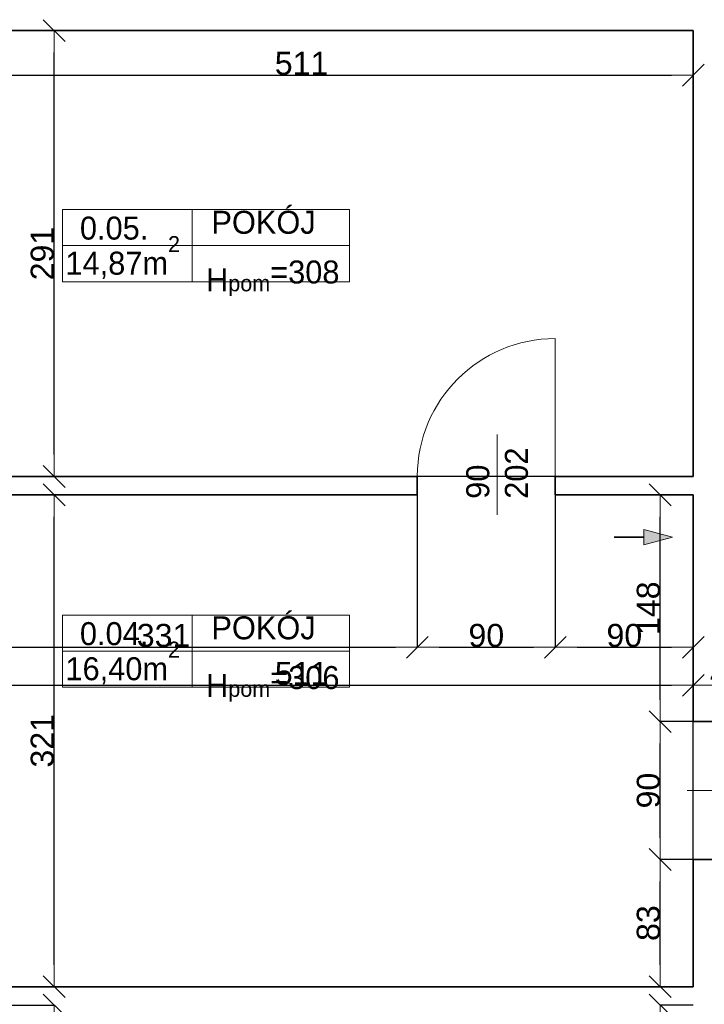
# Model space of a CAD drawing. Header units: metres. Extents: x 7506757 to 756746378, y 5735207 to 582114514.
# Tile 34 of 256: x 7527960 to 7532425, y 5830479 to 5836905. Entities that reach past the tile are written whole.
import ezdxf

# ---------------------------------------------------------------- set-up
doc = ezdxf.new("R2010")
doc.units = ezdxf.units.M
doc.header["$MEASUREMENT"] = 0
doc.header["$PDMODE"] = 2
doc.layers.get('0').update_dxf_attribs({"color": 250, "linetype": 'CONTINUOUS', "lineweight": 100, "plot": 0})
doc.layers.get('Defpoints').update_dxf_attribs({"linetype": 'CONTINUOUS'})
for name, color, linetype, lineweight in [('2D - Ogolne46', 7, 'CONTINUOUS', 18), ('7 - linia widok1', 7, 'CONTINUOUS', 13), ('M_OCIANA1', 7, 'CONTINUOUS', 13), ('M_OCIANA6', 5, 'CONTINUOUS', 35), ('M_OPISY141', 7, 'CONTINUOUS', 0), ('m_umeblowanie1', 7, 'CONTINUOUS', 13), ('opis1', 7, 'CONTINUOUS', 13)]:
    doc.layers.add(name, color=color, linetype=linetype, lineweight=lineweight)
doc.layers.add('M_OCIANA', color=7, linetype='CONTINUOUS')
doc.layers.add('PWYMIAR', color=7, linetype='CONTINUOUS')
doc.styles.add('GENERATED_STYLE_1', font='arial.ttf')
doc.styles.add('GENERATED_STYLE_2', font='txt')
doc.dimstyles.new('GENERATED_STYLE__1', dxfattribs={"dimtxt": 150, "dimasz": 142.5, "dimexe": 0.18, "dimexo": 0, "dimgap": 0.09, "dimtad": 1, "dimdec": 0, "dimlfac": 0.1, "dimzin": 0, "dimdsep": 46, "dimtxsty": 'GENERATED_STYLE_1', "dimblk": 'ARROWHEAD_6', "dimblk1": 'ARROWHEAD_6', "dimblk2": 'ARROWHEAD_6', "dimcen": 0.09, "dimclrd": 251, "dimclre": 251, "dimclrt": 7, "dimazin": 0, "dimtfac": 1, "dimtdec": 4, "dimtmove": 0, "dimatfit": 3, "dimfxl": 0, "dimtolj": 1, "dimtzin": 0, "dimarcsym": 0})
doc.dimstyles.new('GENERATED_STYLE__2', dxfattribs={"dimtxt": 150, "dimasz": 142.5, "dimexe": 0.18, "dimexo": 0, "dimgap": 0.09, "dimtad": 1, "dimtih": 1, "dimtoh": 1, "dimdec": 0, "dimlfac": 0.1, "dimzin": 0, "dimdsep": 46, "dimtxsty": 'GENERATED_STYLE_1', "dimblk": 'ARROWHEAD_6', "dimblk1": 'ARROWHEAD_6', "dimblk2": 'ARROWHEAD_6', "dimcen": 0.09, "dimclrd": 251, "dimclre": 251, "dimclrt": 7, "dimazin": 0, "dimtfac": 1, "dimtdec": 4, "dimtmove": 0, "dimatfit": 3, "dimfxl": 0, "dimtolj": 1, "dimtzin": 0, "dimarcsym": 0})
doc.dimstyles.new('GENERATED_STYLE__3', dxfattribs={"dimtxt": 150, "dimasz": 142.5, "dimexe": 0.18, "dimexo": 0, "dimgap": 0.09, "dimtad": 1, "dimdec": 0, "dimlfac": 0.1, "dimzin": 0, "dimdsep": 46, "dimtxsty": 'GENERATED_STYLE_1', "dimblk": 'ARROWHEAD_6', "dimblk1": 'ARROWHEAD_6', "dimblk2": 'ARROWHEAD_6', "dimcen": 0.09, "dimclrd": 251, "dimclre": 251, "dimclrt": 7, "dimazin": 0, "dimtfac": 1, "dimtdec": 4, "dimtmove": 2, "dimatfit": 3, "dimfxl": 0, "dimtolj": 1, "dimtzin": 0, "dimarcsym": 0})

# ---------------------------------------------------------------- blocks, each defined once
blk = doc.blocks.new('Linia_52', base_point=(590709.2, 282549.6))
at = {"layer": 'M_OCIANA1', "linetype": 'Continuous'}
blk.add_hatch(color=256, dxfattribs=at).paths.add_polyline_path([(591087.9, 282549.6), (590901.3, 282499.6), (590901.3, 282599.6)], flags=0)
for p, q in [((591087.9, 282549.6), (590901.3, 282599.6)), ((590901.3, 282499.6), (590901.3, 282599.6)), ((591087.9, 282549.6), (590901.3, 282499.6))]:
    blk.add_line(p, q, dxfattribs=at)
at = {"layer": 'M_OCIANA6', "linetype": 'Continuous'}
blk.add_line((590709.2, 282549.6), (590901.3, 282549.6), dxfattribs=at)
blk = doc.blocks.new('ARROWHEAD_6')
at = {"color": 0, "linetype": 'Continuous', "lineweight": 0}
for p, q in [((-0.5, -0.5), (0.5, 0.5)), ((0, 0), (-1, 0))]:
    blk.add_line(p, q, dxfattribs=at)
blk = doc.blocks.new('*D4304')
at = {"layer": 'Defpoints', "color": 0, "linetype": 'Continuous', "transparency": 16777216}
for p in [(7527243.4, 5836834), (7532353.4, 5836834), (7532353.4, 5836543.1)]:
    blk.add_point(p, dxfattribs=at)
at = {"layer": 'PWYMIAR', "color": 251, "linetype": 'Continuous', "lineweight": -2, "transparency": 16777216}
for p, q in [((7527243.4, 5836834), (7527243.4, 5836543)), ((7532353.4, 5836834), (7532353.4, 5836543)), ((7527385.9, 5836543.1), (7532210.9, 5836543.1))]:
    blk.add_line(p, q, dxfattribs=at)
at = {"layer": 'PWYMIAR', "color": 251, "linetype": 'Continuous', "lineweight": -2, "transparency": 16777216, "xscale": 142.5, "yscale": 142.5, "zscale": 142.5, "rotation": 180}
blk.add_blockref('ARROWHEAD_6', (7527243.4, 5836543.1), dxfattribs=at)
at = {"layer": 'PWYMIAR', "color": 251, "linetype": 'Continuous', "lineweight": -2, "transparency": 16777216, "xscale": 142.5, "yscale": 142.5, "zscale": 142.5}
blk.add_blockref('ARROWHEAD_6', (7532353.4, 5836543.1), dxfattribs=at)
at = {"layer": 'PWYMIAR', "color": 7, "linetype": 'Continuous', "lineweight": 13, "transparency": 16777216, "insert": (7529798.4, 5836619.8), "char_height": 150, "attachment_point": 5, "style": 'GENERATED_STYLE_1'}
blk.add_mtext('\\A1;511', dxfattribs=at)
blk = doc.blocks.new('*D4317')
at = {"layer": 'Defpoints', "color": 0, "linetype": 'Continuous', "transparency": 16777216}
for p in [(7528184.6, 5836834), (7532353.4, 5836834), (7532353.4, 5833924)]:
    blk.add_point(p, dxfattribs=at)
at = {"layer": 'PWYMIAR', "color": 251, "linetype": 'Continuous', "lineweight": -2, "transparency": 16777216}
for p, q in [((7532353.4, 5836834), (7528184.4, 5836834)), ((7528184.6, 5834066.5), (7528184.6, 5836691.5)), ((7532353.4, 5833924), (7528184.4, 5833924))]:
    blk.add_line(p, q, dxfattribs=at)
at = {"layer": 'PWYMIAR', "color": 251, "linetype": 'Continuous', "lineweight": -2, "transparency": 16777216, "xscale": 142.5, "yscale": 142.5, "zscale": 142.5}
for p, rotation in [((7528184.6, 5836834), 90), ((7528184.6, 5833924), 270)]:
    blk.add_blockref('ARROWHEAD_6', p, dxfattribs=dict(at, rotation=rotation))
at = {"layer": 'PWYMIAR', "color": 7, "linetype": 'Continuous', "lineweight": 13, "transparency": 16777216, "insert": (7528107.9, 5835379), "char_height": 150, "attachment_point": 5, "rotation": 90, "style": 'GENERATED_STYLE_1'}
blk.add_mtext('\\A1;291', dxfattribs=at)
blk = doc.blocks.new('*D4318')
at = {"layer": 'Defpoints', "color": 0, "linetype": 'Continuous', "transparency": 16777216}
for p in [(7532137.3, 5831424), (7532353.4, 5831424), (7532353.4, 5830594)]:
    blk.add_point(p, dxfattribs=at)
at = {"layer": 'PWYMIAR', "color": 251, "linetype": 'Continuous', "lineweight": -2, "transparency": 16777216}
for p, q in [((7532353.4, 5831424), (7532137.1, 5831424)), ((7532137.3, 5830736.5), (7532137.3, 5831281.5)), ((7532353.4, 5830594), (7532137.1, 5830594))]:
    blk.add_line(p, q, dxfattribs=at)
at = {"layer": 'PWYMIAR', "color": 251, "linetype": 'Continuous', "lineweight": -2, "transparency": 16777216, "xscale": 142.5, "yscale": 142.5, "zscale": 142.5}
for p, rotation in [((7532137.3, 5831424), 90), ((7532137.3, 5830594), 270)]:
    blk.add_blockref('ARROWHEAD_6', p, dxfattribs=dict(at, rotation=rotation))
at = {"layer": 'PWYMIAR', "color": 7, "linetype": 'Continuous', "lineweight": 13, "transparency": 16777216, "insert": (7532060.5, 5831009), "char_height": 150, "attachment_point": 5, "rotation": 90, "style": 'GENERATED_STYLE_1'}
blk.add_mtext('\\A1;83', dxfattribs=at)
blk = doc.blocks.new('*D4319')
at = {"layer": 'Defpoints', "color": 0, "linetype": 'Continuous', "transparency": 16777216}
for p in [(7532137.3, 5832324), (7532353.4, 5832324), (7532353.4, 5831424)]:
    blk.add_point(p, dxfattribs=at)
at = {"layer": 'PWYMIAR', "color": 251, "linetype": 'Continuous', "lineweight": -2, "transparency": 16777216}
for p, q in [((7532353.4, 5832324), (7532137.1, 5832324)), ((7532137.3, 5831566.5), (7532137.3, 5832181.5)), ((7532353.4, 5831424), (7532137.1, 5831424))]:
    blk.add_line(p, q, dxfattribs=at)
at = {"layer": 'PWYMIAR', "color": 251, "linetype": 'Continuous', "lineweight": -2, "transparency": 16777216, "xscale": 142.5, "yscale": 142.5, "zscale": 142.5}
for p, rotation in [((7532137.3, 5832324), 90), ((7532137.3, 5831424), 270)]:
    blk.add_blockref('ARROWHEAD_6', p, dxfattribs=dict(at, rotation=rotation))
at = {"layer": 'PWYMIAR', "color": 7, "linetype": 'Continuous', "lineweight": 13, "transparency": 16777216, "insert": (7532060.6, 5831874), "char_height": 150, "attachment_point": 5, "rotation": 90, "style": 'GENERATED_STYLE_1'}
blk.add_mtext('\\A1;90', dxfattribs=at)
blk = doc.blocks.new('*D4320')
at = {"layer": 'Defpoints', "color": 0, "linetype": 'Continuous', "transparency": 16777216}
for p in [(7532137.3, 5833804), (7532353.4, 5833804), (7532353.4, 5832324)]:
    blk.add_point(p, dxfattribs=at)
at = {"layer": 'PWYMIAR', "color": 251, "linetype": 'Continuous', "lineweight": -2, "transparency": 16777216}
for p, q in [((7532353.4, 5833804), (7532137.1, 5833804)), ((7532137.3, 5832466.5), (7532137.3, 5833661.5)), ((7532353.4, 5832324), (7532137.1, 5832324))]:
    blk.add_line(p, q, dxfattribs=at)
at = {"layer": 'PWYMIAR', "color": 251, "linetype": 'Continuous', "lineweight": -2, "transparency": 16777216, "xscale": 142.5, "yscale": 142.5, "zscale": 142.5}
for p, rotation in [((7532137.3, 5833804), 90), ((7532137.3, 5832324), 270)]:
    blk.add_blockref('ARROWHEAD_6', p, dxfattribs=dict(at, rotation=rotation))
at = {"layer": 'PWYMIAR', "color": 7, "linetype": 'Continuous', "lineweight": 13, "transparency": 16777216, "insert": (7532060.6, 5833064), "char_height": 150, "attachment_point": 5, "rotation": 90, "style": 'GENERATED_STYLE_1'}
blk.add_mtext('\\A1;148', dxfattribs=at)
blk = doc.blocks.new('*D4323')
at = {"layer": 'Defpoints', "color": 0, "linetype": 'Continuous', "transparency": 16777216}
for p in [(7532137.3, 5830474), (7532353.4, 5830474), (7532353.4, 5829244)]:
    blk.add_point(p, dxfattribs=at)
at = {"layer": 'PWYMIAR', "color": 251, "linetype": 'Continuous', "lineweight": -2, "transparency": 16777216}
for p, q in [((7532353.4, 5830474), (7532137.1, 5830474)), ((7532137.3, 5829386.5), (7532137.3, 5830331.5)), ((7532353.4, 5829244), (7532137.1, 5829244))]:
    blk.add_line(p, q, dxfattribs=at)
at = {"layer": 'PWYMIAR', "color": 251, "linetype": 'Continuous', "lineweight": -2, "transparency": 16777216, "xscale": 142.5, "yscale": 142.5, "zscale": 142.5}
for p, rotation in [((7532137.3, 5830474), 90), ((7532137.3, 5829244), 270)]:
    blk.add_blockref('ARROWHEAD_6', p, dxfattribs=dict(at, rotation=rotation))
at = {"layer": 'PWYMIAR', "color": 7, "linetype": 'Continuous', "lineweight": 13, "transparency": 16777216, "insert": (7532060.5, 5829859), "char_height": 150, "attachment_point": 5, "rotation": 90, "style": 'GENERATED_STYLE_1'}
blk.add_mtext('\\A1;123', dxfattribs=at)
blk = doc.blocks.new('*D4341')
at = {"layer": 'Defpoints', "color": 0, "linetype": 'Continuous', "transparency": 16777216}
for p in [(7527243.4, 5833804), (7528184.6, 5833804), (7527243.4, 5830594)]:
    blk.add_point(p, dxfattribs=at)
at = {"layer": 'PWYMIAR', "color": 251, "linetype": 'Continuous', "lineweight": -2, "transparency": 16777216}
for p, q in [((7527243.4, 5833804), (7528184.8, 5833804)), ((7528184.6, 5830736.5), (7528184.6, 5833661.5)), ((7527243.4, 5830594), (7528184.8, 5830594))]:
    blk.add_line(p, q, dxfattribs=at)
at = {"layer": 'PWYMIAR', "color": 251, "linetype": 'Continuous', "lineweight": -2, "transparency": 16777216, "xscale": 142.5, "yscale": 142.5, "zscale": 142.5}
for p, rotation in [((7528184.6, 5833804), 90), ((7528184.6, 5830594), 270)]:
    blk.add_blockref('ARROWHEAD_6', p, dxfattribs=dict(at, rotation=rotation))
at = {"layer": 'PWYMIAR', "color": 7, "linetype": 'Continuous', "lineweight": 13, "transparency": 16777216, "insert": (7528107.9, 5832199), "char_height": 150, "attachment_point": 5, "rotation": 90, "style": 'GENERATED_STYLE_1'}
blk.add_mtext('\\A1;321', dxfattribs=at)
blk = doc.blocks.new('*D4342')
at = {"layer": 'Defpoints', "color": 0, "linetype": 'Continuous', "transparency": 16777216}
for p in [(7527243.4, 5830474), (7528184.6, 5830474), (7527243.4, 5827274)]:
    blk.add_point(p, dxfattribs=at)
at = {"layer": 'PWYMIAR', "color": 251, "linetype": 'Continuous', "lineweight": -2, "transparency": 16777216}
for p, q in [((7527243.4, 5830474), (7528184.8, 5830474)), ((7528184.6, 5827416.5), (7528184.6, 5830331.5)), ((7527243.4, 5827274), (7528184.8, 5827274))]:
    blk.add_line(p, q, dxfattribs=at)
at = {"layer": 'PWYMIAR', "color": 251, "linetype": 'Continuous', "lineweight": -2, "transparency": 16777216, "xscale": 142.5, "yscale": 142.5, "zscale": 142.5}
for p, rotation in [((7528184.6, 5830474), 90), ((7528184.6, 5827274), 270)]:
    blk.add_blockref('ARROWHEAD_6', p, dxfattribs=dict(at, rotation=rotation))
at = {"layer": 'PWYMIAR', "color": 7, "linetype": 'Continuous', "lineweight": 13, "transparency": 16777216, "insert": (7528107.9, 5828874), "char_height": 150, "attachment_point": 5, "rotation": 90, "style": 'GENERATED_STYLE_1'}
blk.add_mtext('\\A1;320', dxfattribs=at)
blk = doc.blocks.new('*D4346')
at = {"layer": 'Defpoints', "color": 0, "linetype": 'Continuous', "transparency": 16777216}
for p in [(7532353.4, 5832561.2), (7527243.4, 5830594), (7532353.4, 5830594)]:
    blk.add_point(p, dxfattribs=at)
at = {"layer": 'PWYMIAR', "color": 251, "linetype": 'Continuous', "lineweight": -2, "transparency": 16777216}
for p, q in [((7527243.4, 5830594), (7527243.4, 5832561.4)), ((7527385.9, 5832561.2), (7532210.9, 5832561.2)), ((7532353.4, 5830594), (7532353.4, 5832561.4))]:
    blk.add_line(p, q, dxfattribs=at)
at = {"layer": 'PWYMIAR', "color": 251, "linetype": 'Continuous', "lineweight": -2, "transparency": 16777216, "xscale": 142.5, "yscale": 142.5, "zscale": 142.5, "rotation": 180}
blk.add_blockref('ARROWHEAD_6', (7527243.4, 5832561.2), dxfattribs=at)
at = {"layer": 'PWYMIAR', "color": 251, "linetype": 'Continuous', "lineweight": -2, "transparency": 16777216, "xscale": 142.5, "yscale": 142.5, "zscale": 142.5}
blk.add_blockref('ARROWHEAD_6', (7532353.4, 5832561.2), dxfattribs=at)
at = {"layer": 'PWYMIAR', "color": 7, "linetype": 'Continuous', "lineweight": 13, "transparency": 16777216, "insert": (7529798.4, 5832637.9), "char_height": 150, "attachment_point": 5, "style": 'GENERATED_STYLE_1'}
blk.add_mtext('\\A1;511', dxfattribs=at)
blk = doc.blocks.new('*D4347')
at = {"layer": 'Defpoints', "color": 0, "linetype": 'Continuous', "transparency": 16777216}
for p in [(7532803.4, 5833184), (7532803.4, 5832561.2), (7532353.4, 5830594)]:
    blk.add_point(p, dxfattribs=at)
at = {"layer": 'PWYMIAR', "color": 251, "linetype": 'Continuous', "lineweight": -2, "transparency": 16777216}
for p, q in [((7532803.4, 5833184), (7532803.4, 5832561)), ((7532353.4, 5830594), (7532353.4, 5832561.4)), ((7532495.9, 5832561.2), (7532660.9, 5832561.2))]:
    blk.add_line(p, q, dxfattribs=at)
at = {"layer": 'PWYMIAR', "color": 251, "linetype": 'Continuous', "lineweight": -2, "transparency": 16777216, "xscale": 142.5, "yscale": 142.5, "zscale": 142.5, "rotation": 180}
blk.add_blockref('ARROWHEAD_6', (7532353.4, 5832561.2), dxfattribs=at)
at = {"layer": 'PWYMIAR', "color": 251, "linetype": 'Continuous', "lineweight": -2, "transparency": 16777216, "xscale": 142.5, "yscale": 142.5, "zscale": 142.5}
blk.add_blockref('ARROWHEAD_6', (7532803.4, 5832561.2), dxfattribs=at)
at = {"layer": 'PWYMIAR', "color": 7, "linetype": 'Continuous', "lineweight": 13, "transparency": 16777216, "insert": (7532578.4, 5832637.6), "char_height": 150, "attachment_point": 5, "style": 'GENERATED_STYLE_1'}
blk.add_mtext('\\A1;45', dxfattribs=at)
blk = doc.blocks.new('*D4464')
at = {"layer": 'Defpoints', "color": 0, "linetype": 'Continuous', "transparency": 16777216}
for p in [(7527243.4, 5833804), (7530553.4, 5833804), (7530553.4, 5832808.9)]:
    blk.add_point(p, dxfattribs=at)
at = {"layer": 'PWYMIAR', "color": 251, "linetype": 'Continuous', "lineweight": -2, "transparency": 16777216}
for p, q in [((7527243.4, 5833804), (7527243.4, 5832808.8)), ((7530553.4, 5833804), (7530553.4, 5832808.8)), ((7527385.9, 5832808.9), (7530410.9, 5832808.9))]:
    blk.add_line(p, q, dxfattribs=at)
at = {"layer": 'PWYMIAR', "color": 251, "linetype": 'Continuous', "lineweight": -2, "transparency": 16777216, "xscale": 142.5, "yscale": 142.5, "zscale": 142.5, "rotation": 180}
blk.add_blockref('ARROWHEAD_6', (7527243.4, 5832808.9), dxfattribs=at)
at = {"layer": 'PWYMIAR', "color": 251, "linetype": 'Continuous', "lineweight": -2, "transparency": 16777216, "xscale": 142.5, "yscale": 142.5, "zscale": 142.5}
blk.add_blockref('ARROWHEAD_6', (7530553.4, 5832808.9), dxfattribs=at)
at = {"layer": 'PWYMIAR', "color": 7, "linetype": 'Continuous', "lineweight": 13, "transparency": 16777216, "insert": (7528898.4, 5832885.7), "char_height": 150, "attachment_point": 5, "style": 'GENERATED_STYLE_1'}
blk.add_mtext('\\A1;331', dxfattribs=at)
blk = doc.blocks.new('*D4465')
at = {"layer": 'Defpoints', "color": 0, "linetype": 'Continuous', "transparency": 16777216}
for p in [(7530553.4, 5833804), (7531453.4, 5833804), (7531453.4, 5832808.9)]:
    blk.add_point(p, dxfattribs=at)
at = {"layer": 'PWYMIAR', "color": 251, "linetype": 'Continuous', "lineweight": -2, "transparency": 16777216}
for p, q in [((7530553.4, 5833804), (7530553.4, 5832808.8)), ((7531453.4, 5833804), (7531453.4, 5832808.8)), ((7530695.9, 5832808.9), (7531310.9, 5832808.9))]:
    blk.add_line(p, q, dxfattribs=at)
at = {"layer": 'PWYMIAR', "color": 251, "linetype": 'Continuous', "lineweight": -2, "transparency": 16777216, "xscale": 142.5, "yscale": 142.5, "zscale": 142.5, "rotation": 180}
blk.add_blockref('ARROWHEAD_6', (7530553.4, 5832808.9), dxfattribs=at)
at = {"layer": 'PWYMIAR', "color": 251, "linetype": 'Continuous', "lineweight": -2, "transparency": 16777216, "xscale": 142.5, "yscale": 142.5, "zscale": 142.5}
blk.add_blockref('ARROWHEAD_6', (7531453.4, 5832808.9), dxfattribs=at)
at = {"layer": 'PWYMIAR', "color": 7, "linetype": 'Continuous', "lineweight": 13, "transparency": 16777216, "insert": (7531003.4, 5832885.6), "char_height": 150, "attachment_point": 5, "style": 'GENERATED_STYLE_1'}
blk.add_mtext('\\A1;90', dxfattribs=at)
blk = doc.blocks.new('*D4466')
at = {"layer": 'Defpoints', "color": 0, "linetype": 'Continuous', "transparency": 16777216}
for p in [(7531453.4, 5833804), (7532353.4, 5833804), (7532353.4, 5832808.9)]:
    blk.add_point(p, dxfattribs=at)
at = {"layer": 'PWYMIAR', "color": 251, "linetype": 'Continuous', "lineweight": -2, "transparency": 16777216}
for p, q in [((7531453.4, 5833804), (7531453.4, 5832808.8)), ((7532353.4, 5833804), (7532353.4, 5832808.8)), ((7531595.9, 5832808.9), (7532210.9, 5832808.9))]:
    blk.add_line(p, q, dxfattribs=at)
at = {"layer": 'PWYMIAR', "color": 251, "linetype": 'Continuous', "lineweight": -2, "transparency": 16777216, "xscale": 142.5, "yscale": 142.5, "zscale": 142.5, "rotation": 180}
blk.add_blockref('ARROWHEAD_6', (7531453.4, 5832808.9), dxfattribs=at)
at = {"layer": 'PWYMIAR', "color": 251, "linetype": 'Continuous', "lineweight": -2, "transparency": 16777216, "xscale": 142.5, "yscale": 142.5, "zscale": 142.5}
blk.add_blockref('ARROWHEAD_6', (7532353.4, 5832808.9), dxfattribs=at)
at = {"layer": 'PWYMIAR', "color": 7, "linetype": 'Continuous', "lineweight": 13, "transparency": 16777216, "insert": (7531903.4, 5832885.6), "char_height": 150, "attachment_point": 5, "style": 'GENERATED_STYLE_1'}
blk.add_mtext('\\A1;90', dxfattribs=at)

msp = doc.modelspace()

# ---------------------------------------------------------------- linework, layer by layer
at = {"layer": '7 - linia widok1', "linetype": 'Continuous'}
for p, q in [((7531073.4, 5834198.4), (7531073.4, 5833673.9)), ((7532837, 5831875), (7532312.5, 5831875))]:
    msp.add_line(p, q, dxfattribs=at)
at = {"layer": 'M_OCIANA6', "linetype": 'Continuous'}
for p, q in [((7527243.4, 5836834), (7532353.4, 5836834)), ((7532353.4, 5836834), (7532353.4, 5836554)), ((7532353.4, 5833924), (7532353.4, 5836834)), ((7530553.4, 5833924), (7527243.4, 5833924)), ((7530553.4, 5833804), (7530553.4, 5833924)), ((7532353.4, 5833924), (7531453.4, 5833924)), ((7531453.4, 5833804), (7531453.4, 5833924)), ((7530553.4, 5833804), (7527243.4, 5833804)), ((7532353.4, 5833804), (7531453.4, 5833804)), ((7532353.4, 5832324), (7532353.4, 5833804)), ((7532353.4, 5832324), (7532803.4, 5832324)), ((7532353.4, 5831424), (7532803.4, 5831424)), ((7532353.4, 5830594), (7532353.4, 5831424)), ((7532353.4, 5830594), (7527243.4, 5830594))]:
    msp.add_line(p, q, dxfattribs=at)
at = {"layer": 'M_OPISY141', "linetype": 'Continuous'}
for p, q in [((7528240.3, 5835666.3), (7530111.3, 5835666.3)), ((7528240.3, 5835195.2), (7528240.3, 5835666.3)), ((7529084.9, 5835666.3), (7529084.9, 5835195.2)), ((7530111.3, 5835666.3), (7530111.3, 5835195.2)), ((7528240.3, 5835430.7), (7530111.3, 5835430.7)), ((7530111.3, 5835195.2), (7528240.3, 5835195.2)), ((7528240.3, 5833019.5), (7530111.3, 5833019.5)), ((7528240.3, 5832548.4), (7528240.3, 5833019.5)), ((7529084.9, 5833019.5), (7529084.9, 5832548.4)), ((7530111.3, 5833019.5), (7530111.3, 5832548.4)), ((7528240.3, 5832784), (7530111.3, 5832784)), ((7530111.3, 5832548.4), (7528240.3, 5832548.4))]:
    msp.add_line(p, q, dxfattribs=at)
at = {"layer": 'm_umeblowanie1', "linetype": 'Continuous'}
msp.add_line((7531453.4, 5833924), (7531453.4, 5834824), dxfattribs=at)
msp.add_arc((7531453.4, 5833924), 900, 90, 179.91423, dxfattribs=at)

# ---------------------------------------------------------------- block references
at = {"layer": 'M_OCIANA', "color": 5, "linetype": 'Continuous', "lineweight": 35}
msp.add_blockref('Linia_52', (7531837.8, 5833528.7), dxfattribs=at)

# ---------------------------------------------------------------- texts
at = {"layer": '2D - Ogolne46', "linetype": 'Continuous', "char_height": 150, "attachment_point": 7, "style": 'GENERATED_STYLE_2'}
for s, insert in [('{14,87m\\A1{\\H0.7x;\\S2^  ;}}', (7528258.5, 5835213.1)), ('{16,40m\\A1{\\H0.7x;\\S2^  ;}}', (7528258.5, 5832566.3))]:
    msp.add_mtext(s, dxfattribs=dict(at, insert=insert))
at = {"layer": 'opis1', "linetype": 'Continuous', "char_height": 150, "attachment_point": 1, "style": 'GENERATED_STYLE_2'}
for s, insert in [('{POKÓJ}', (7529210.5, 5835658)), ('{0.05.}', (7528352.8, 5835620)), ('{H\\A1{\\H0.7x;\\S ^ pom;}=308}', (7529175.8, 5835384.5)), ('{POKÓJ}', (7529210.5, 5833011.2)), ('{0.04.}', (7528352.8, 5832973.3)), ('{H\\A1{\\H0.7x;\\S ^ pom;}=306}', (7529175.8, 5832737.7))]:
    msp.add_mtext(s, dxfattribs=dict(at, insert=insert))
at = {"layer": 'opis1', "linetype": 'Continuous', "insert": (7530872.6, 5833778.4), "char_height": 150, "width": 563.056, "attachment_point": 1, "rotation": 90, "line_spacing_factor": 1.007581, "style": 'GENERATED_STYLE_2'}
msp.add_mtext('{90\\P202}', dxfattribs=at)

# ---------------------------------------------------------------- dimensions: what is measured, and where the dimension line sits
at = {"layer": 'PWYMIAR', "color": 251, "linetype": 'Continuous', "lineweight": 13}
for base, p1, p2, dimstyle, picture, middle in [((7528184.6, 5836834), (7532353.4, 5833924), (7532353.4, 5836834), 'GENERATED_STYLE__1', '*D4317', (7528107.9, 5835379)), ((7528184.6, 5833804), (7527243.4, 5830594), (7527243.4, 5833804), 'GENERATED_STYLE__1', '*D4341', (7528107.9, 5832199)), ((7532137.3, 5833804), (7532353.4, 5832324), (7532353.4, 5833804), 'GENERATED_STYLE__3', '*D4320', (7532060.6, 5833064)), ((7532137.3, 5832324), (7532353.4, 5831424), (7532353.4, 5832324), 'GENERATED_STYLE__1', '*D4319', (7532060.6, 5831874)), ((7532137.3, 5831424), (7532353.4, 5830594), (7532353.4, 5831424), 'GENERATED_STYLE__1', '*D4318', (7532060.5, 5831009)), ((7528184.6, 5830474), (7527243.4, 5827274), (7527243.4, 5830474), 'GENERATED_STYLE__1', '*D4342', (7528107.9, 5828874)), ((7532137.3, 5830474), (7532353.4, 5829244), (7532353.4, 5830474), 'GENERATED_STYLE__1', '*D4323', (7532060.5, 5829859))]:
    dim = msp.add_linear_dim(base=base, p1=p1, p2=p2, angle=90, dimstyle=dimstyle, dxfattribs=at)
    dim.commit()
    dim.dimension.update_dxf_attribs({"geometry": picture, "text_midpoint": middle})
for base, p1, p2, picture, middle in [((7532353.4, 5836543.1), (7527243.4, 5836834), (7532353.4, 5836834), '*D4304', (7529798.4, 5836619.8)), ((7530553.4, 5832808.9), (7527243.4, 5833804), (7530553.4, 5833804), '*D4464', (7528898.4, 5832885.7)), ((7531453.4, 5832808.9), (7530553.4, 5833804), (7531453.4, 5833804), '*D4465', (7531003.4, 5832885.6)), ((7532353.4, 5832808.9), (7531453.4, 5833804), (7532353.4, 5833804), '*D4466', (7531903.4, 5832885.6)), ((7532803.4, 5832561.2), (7532353.4, 5830594), (7532803.4, 5833184), '*D4347', (7532578.4, 5832637.6)), ((7532353.4, 5832561.2), (7527243.4, 5830594), (7532353.4, 5830594), '*D4346', (7529798.4, 5832637.9))]:
    dim = msp.add_linear_dim(base=base, p1=p1, p2=p2, dimstyle='GENERATED_STYLE__2', dxfattribs=at)
    dim.commit()
    dim.dimension.update_dxf_attribs({"geometry": picture, "text_midpoint": middle})

doc.saveas('drawing.dxf')
